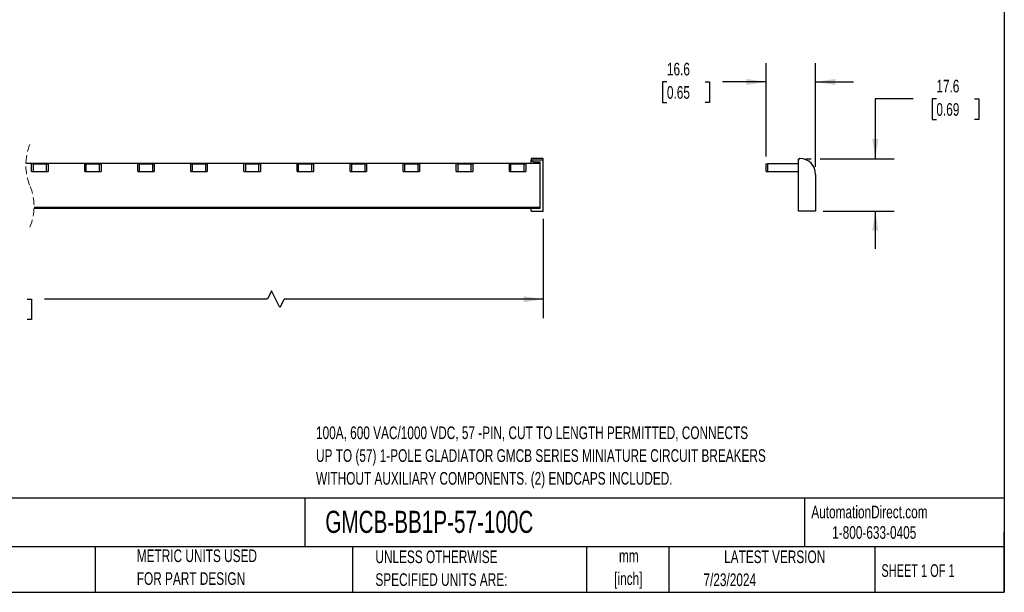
# Model space of a CAD drawing. Header units: millimetres. Extents: x 13 to 546, y 13 to 419.
# Tile 2 of 3: x 216 to 546, y 13 to 205. Entities that reach past the tile are written whole.
import ezdxf

# ---------------------------------------------------------------- set-up
doc = ezdxf.new("R2010")
doc.units = ezdxf.units.MM
doc.header["$LTSCALE"] = 2
doc.linetypes.add('HIDDEN', pattern=[1.905, 1.27, -0.635])
doc.layers.add('DIMENSIONS', color=140, linetype='Continuous', lineweight=25)
doc.layers.add('TEXT', color=140, linetype='Continuous', lineweight=25)
doc.styles.add('SLDTEXTSTYLE0', font='TXT', dxfattribs={"width": 0.7})
doc.styles.add('SLDTEXTSTYLE1', font='TXT', dxfattribs={"width": 0.65})
doc.dimstyles.new('SLDDIMSTYLE0', dxfattribs={"dimtxt": 4.316016, "dimasz": 6.604, "dimexe": 0, "dimexo": 0.0625, "dimgap": 1.079004, "dimtad": 0, "dimtih": 1, "dimtoh": 1, "dimrnd": 1e-09, "dimzin": 4, "dimdsep": 46, "dimtxsty": 'SLDTEXTSTYLE0', "dimsah": 1, "dimcen": 0.09, "dimadec": 0, "dimazin": 1, "dimtfac": 1, "dimtofl": 0, "dimtmove": 0, "dimatfit": 3, "dimfxl": 0, "dimfrac": 2, "dimtolj": 1, "dimtzin": 12, "dimarcsym": 0})
doc.dimstyles.new('SLDDIMSTYLE1', dxfattribs={"dimtxt": 4.316016, "dimasz": 6.604, "dimexe": 0, "dimexo": 0.0625, "dimgap": 1.079004, "dimtad": 0, "dimtih": 1, "dimtoh": 1, "dimrnd": 1e-09, "dimzin": 12, "dimdsep": 46, "dimtxsty": 'SLDTEXTSTYLE0', "dimsah": 1, "dimcen": 0.09, "dimadec": 0, "dimazin": 3, "dimtfac": 1, "dimtmove": 0, "dimatfit": 0, "dimfxl": 0, "dimfrac": 2, "dimtolj": 1, "dimtzin": 12, "dimarcsym": 0})

# ---------------------------------------------------------------- blocks, each defined once
blk = doc.blocks.new('_D')
at = {"layer": 'DIMENSIONS'}
for p, q in [((32.19, 137.98), (32.19, 104.63)), ((391.5, 137.98), (391.5, 104.63)), ((300.4, 113.8), (298.98, 110.98)), ((303.22, 108.16), (300.4, 113.8)), ((32.19, 110.98), (196.13, 110.98)), ((201.98, 110.98), (200.53, 110.98)), ((200.53, 110.98), (200.53, 104.12)), ((218.4, 110.98), (219.85, 110.98)), ((219.85, 110.98), (219.85, 104.12)), ((298.98, 110.98), (224.25, 110.98)), ((304.63, 110.98), (303.22, 108.16)), ((391.5, 110.98), (304.63, 110.98)), ((200.53, 104.12), (201.98, 104.12)), ((219.85, 104.12), (218.4, 104.12))]:
    blk.add_line(p, q, dxfattribs=at)
for points in [[(32.19, 110.98), (38.8, 109.96), (38.8, 111.99)], [(391.5, 110.98), (384.89, 111.99), (384.89, 109.96)]]:
    blk.add_solid(points, dxfattribs=at)
at = {"layer": 'DIMENSIONS', "char_height": 4.233, "attachment_point": 1, "style": 'SLDTEXTSTYLE0'}
for s, insert in [('1014.0', (200.19, 117.4)), ('39.92', (201.98, 109.58))]:
    blk.add_mtext(s, dxfattribs=dict(at, insert=insert))
blk = doc.blocks.new('_D_1')
at = {"layer": 'DIMENSIONS'}
for p, q in [((515.54, 178.12), (502.84, 178.12)), ((502.84, 178.12), (502.84, 158.1)), ((523.32, 178.12), (521.87, 178.12)), ((521.87, 178.12), (521.87, 171.26)), ((536.15, 178.12), (537.6, 178.12)), ((537.6, 178.12), (537.6, 171.26)), ((521.87, 171.26), (523.32, 171.26)), ((537.6, 171.26), (536.15, 171.26)), ((479.58, 158.1), (481.32, 158.1)), ((484.36, 158.1), (509.19, 158.1)), ((485.38, 140.52), (509.19, 140.52)), ((502.84, 140.52), (502.84, 127.82))]:
    blk.add_line(p, q, dxfattribs=at)
for points in [[(502.84, 158.1), (503.86, 164.7), (501.82, 164.7)], [(502.84, 140.52), (501.82, 133.92), (503.86, 133.92)]]:
    blk.add_solid(points, dxfattribs=at)
at = {"layer": 'DIMENSIONS', "char_height": 4.233, "attachment_point": 1, "style": 'SLDTEXTSTYLE0'}
for s, insert in [('17.6', (523.32, 184.54)), ('0.69', (523.32, 176.72))]:
    blk.add_mtext(s, dxfattribs=dict(at, insert=insert))
blk = doc.blocks.new('_D_2')
at = {"layer": 'DIMENSIONS'}
for p, q in [((466.24, 158.86), (466.24, 190.17)), ((482.84, 155.36), (482.84, 190.17)), ((432.97, 183.82), (431.52, 183.82)), ((431.52, 183.82), (431.52, 176.96)), ((445.79, 183.82), (447.24, 183.82)), ((447.24, 183.82), (447.24, 176.96)), ((466.24, 183.82), (451.64, 183.82)), ((482.84, 183.82), (495.54, 183.82)), ((431.52, 176.96), (432.97, 176.96)), ((447.24, 176.96), (445.79, 176.96))]:
    blk.add_line(p, q, dxfattribs=at)
for points in [[(466.24, 183.82), (459.64, 184.84), (459.64, 182.8)], [(482.84, 183.82), (489.44, 182.8), (489.44, 184.84)]]:
    blk.add_solid(points, dxfattribs=at)
at = {"layer": 'DIMENSIONS', "char_height": 4.233, "attachment_point": 1, "style": 'SLDTEXTSTYLE0'}
for s, insert in [('16.6', (432.97, 190.24)), ('0.65', (432.97, 182.42))]:
    blk.add_mtext(s, dxfattribs=dict(at, insert=insert))

msp = doc.modelspace()

# ---------------------------------------------------------------- linework, layer by layer
for p, q in [((390.498, 156.52), (217.99, 156.52)), ((219.948, 153.82), (219.948, 156.32)), ((220.448, 156.32), (219.948, 156.32)), ((220.448, 156.32), (220.448, 153.82)), ((220.448, 156.32), (224.948, 156.32)), ((224.948, 153.82), (224.948, 156.32)), ((224.948, 156.32), (225.448, 156.32)), ((225.448, 156.32), (225.448, 153.82)), ((237.748, 153.82), (237.748, 156.32)), ((237.748, 156.32), (238.248, 156.32)), ((238.248, 153.82), (238.248, 156.32)), ((238.248, 156.32), (242.748, 156.32)), ((242.748, 153.82), (242.748, 156.32)), ((242.748, 156.32), (243.248, 156.32)), ((243.248, 156.32), (243.248, 153.82)), ((255.548, 153.82), (255.548, 156.32)), ((256.048, 156.32), (255.548, 156.32)), ((256.048, 156.32), (256.048, 153.82)), ((256.048, 156.32), (260.548, 156.32)), ((260.548, 153.82), (260.548, 156.32)), ((260.548, 156.32), (261.048, 156.32)), ((261.048, 156.32), (261.048, 153.82)), ((273.348, 153.82), (273.348, 156.32)), ((273.348, 156.32), (273.848, 156.32)), ((273.848, 153.82), (273.848, 156.32)), ((273.848, 156.32), (278.348, 156.32)), ((278.348, 153.82), (278.348, 156.32)), ((278.348, 156.32), (278.848, 156.32)), ((278.848, 156.32), (278.848, 153.82)), ((291.148, 153.82), (291.148, 156.32)), ((291.648, 156.32), (291.148, 156.32)), ((291.648, 156.32), (291.648, 153.82)), ((291.648, 156.32), (296.148, 156.32)), ((296.148, 153.82), (296.148, 156.32)), ((296.148, 156.32), (296.648, 156.32)), ((296.648, 156.32), (296.648, 153.82)), ((308.948, 153.82), (308.948, 156.32)), ((308.948, 156.32), (309.448, 156.32)), ((309.448, 153.82), (309.448, 156.32)), ((309.448, 156.32), (313.948, 156.32)), ((313.948, 153.82), (313.948, 156.32)), ((313.948, 156.32), (314.448, 156.32)), ((314.448, 156.32), (314.448, 153.82)), ((326.748, 153.82), (326.748, 156.32)), ((327.248, 156.32), (326.748, 156.32)), ((327.248, 156.32), (327.248, 153.82)), ((327.248, 156.32), (331.748, 156.32)), ((331.748, 153.82), (331.748, 156.32)), ((331.748, 156.32), (332.248, 156.32)), ((332.248, 156.32), (332.248, 153.82)), ((344.548, 153.82), (344.548, 156.32)), ((344.548, 156.32), (345.048, 156.32)), ((345.048, 153.82), (345.048, 156.32)), ((345.048, 156.32), (349.548, 156.32)), ((349.548, 153.82), (349.548, 156.32)), ((349.548, 156.32), (350.048, 156.32)), ((350.048, 156.32), (350.048, 153.82)), ((362.348, 153.82), (362.348, 156.32)), ((362.848, 156.32), (362.348, 156.32)), ((362.848, 156.32), (362.848, 153.82)), ((362.848, 156.32), (367.348, 156.32)), ((367.348, 153.82), (367.348, 156.32)), ((367.348, 156.32), (367.848, 156.32)), ((367.848, 156.32), (367.848, 153.82)), ((380.148, 153.82), (380.148, 156.32)), ((380.148, 156.32), (380.648, 156.32)), ((380.648, 153.82), (380.648, 156.32)), ((380.648, 156.32), (385.148, 156.32)), ((385.148, 153.82), (385.148, 156.32)), ((385.148, 156.32), (385.648, 156.32)), ((385.648, 156.32), (385.648, 153.82)), ((391.498, 158.12), (387.498, 158.12)), ((387.498, 158.12), (387.498, 157.62)), ((387.498, 157.342), (387.498, 157.62)), ((391.498, 157.62), (387.498, 157.62)), ((387.498, 157.342), (388.431, 157.091)), ((387.498, 156.52), (387.498, 157.342)), ((388.431, 157.091), (390.498, 157.091)), ((388.431, 156.52), (388.431, 157.091)), ((390.498, 141.52), (390.498, 157.091)), ((391.498, 157.62), (391.498, 158.12)), ((391.498, 140.52), (391.498, 157.62)), ((466.24, 153.82), (466.24, 156.32)), ((466.24, 156.32), (466.74, 156.32)), ((466.74, 156.32), (466.74, 153.82)), ((477.04, 156.32), (466.74, 156.32)), ((477.04, 158.096), (477.54, 158.12)), ((477.04, 157.62), (477.04, 158.096)), ((477.04, 140.52), (477.04, 157.62)), ((219.948, 153.82), (220.448, 153.82)), ((220.448, 153.82), (224.948, 153.82)), ((224.948, 153.82), (225.448, 153.82)), ((237.748, 153.82), (238.248, 153.82)), ((238.248, 153.82), (242.748, 153.82)), ((242.748, 153.82), (243.248, 153.82)), ((255.548, 153.82), (256.048, 153.82)), ((256.048, 153.82), (260.548, 153.82)), ((260.548, 153.82), (261.048, 153.82)), ((273.348, 153.82), (273.848, 153.82)), ((273.848, 153.82), (278.348, 153.82)), ((278.348, 153.82), (278.848, 153.82)), ((291.148, 153.82), (291.648, 153.82)), ((291.648, 153.82), (296.148, 153.82)), ((296.148, 153.82), (296.648, 153.82)), ((308.948, 153.82), (309.448, 153.82)), ((309.448, 153.82), (313.948, 153.82)), ((313.948, 153.82), (314.448, 153.82)), ((326.748, 153.82), (327.248, 153.82)), ((327.248, 153.82), (331.748, 153.82)), ((331.748, 153.82), (332.248, 153.82)), ((344.548, 153.82), (345.048, 153.82)), ((345.048, 153.82), (349.548, 153.82)), ((349.548, 153.82), (350.048, 153.82)), ((362.348, 153.82), (362.848, 153.82)), ((362.848, 153.82), (367.348, 153.82)), ((367.348, 153.82), (367.848, 153.82)), ((380.148, 153.82), (380.648, 153.82)), ((380.648, 153.82), (385.148, 153.82)), ((385.148, 153.82), (385.648, 153.82)), ((466.24, 153.82), (466.74, 153.82)), ((466.74, 153.82), (477.04, 153.82)), ((482.84, 152.82), (482.84, 140.52)), ((220.742, 141.52), (388.431, 141.52)), ((220.749, 141.869), (390.498, 141.869)), ((388.431, 141.52), (387.498, 141.27)), ((387.498, 141.27), (387.498, 141.52)), ((387.498, 140.52), (387.498, 141.27)), ((387.498, 140.52), (391.498, 140.52)), ((388.431, 141.52), (390.498, 141.52)), ((482.84, 140.52), (477.04, 140.52))]:
    msp.add_line(p, q)
at = {"color": 7, "linetype": 'HIDDEN', "lineweight": 18}
for centre, start, end in [((235.986, 155.945), 157.38014, 202.61986), ((202.746, 142.095), 337.38014, 22.61986)]:
    msp.add_arc(centre, 18.005, start, end, dxfattribs=at)
for centre, radius, start, end in [((477.54, 157.62), 0.5, 90, 180), ((477.54, 152.82), 5.3, 0, 90)]:
    msp.add_arc(centre, radius, start, end)
at = {"layer": 'TEXT'}
for p, q in [((546.1, 419.1), (546.1, 12.7)), ((546.1, 44.252), (12.7, 44.252)), ((311.518, 44.252), (311.518, 27.94)), ((479.151, 44.252), (479.151, 27.94)), ((546.1, 12.7), (546.1, 33.02)), ((546.1, 27.94), (12.7, 27.94)), ((241.293, 27.94), (241.293, 12.7)), ((327.56, 27.94), (327.56, 12.7)), ((406.049, 27.94), (406.049, 12.7)), ((433.624, 27.94), (433.624, 12.7)), ((502.697, 27.94), (502.697, 12.7)), ((12.7, 12.7), (546.1, 12.7))]:
    msp.add_line(p, q, dxfattribs=at)

# ---------------------------------------------------------------- texts
for s, insert, char_height, attachment_point, style in [('100A, 600 VAC/1000 VDC, 57 -PIN, CUT TO LENGTH PERMITTED, CONNECTS', (315.302, 68.311), 4.23333, 1, 'SLDTEXTSTYLE0'), ('UP TO (57) 1-POLE GLADIATOR GMCB SERIES MINIATURE CIRCUIT BREAKERS', (315.302, 60.666), 4.23333, 1, 'SLDTEXTSTYLE0'), ('WITHOUT AUXILIARY COMPONENTS. (2) ENDCAPS INCLUDED.', (315.302, 53.022), 4.23333, 1, 'SLDTEXTSTYLE0'), ('GMCB-BB1P-57-100C', (318.415, 40.03), 7.40833, 1, 'SLDTEXTSTYLE0'), ('AutomationDirect.com', (481.39, 41.753), 4.23333, 1, 'SLDTEXTSTYLE0'), ('1-800-633-0405', (488.383, 34.874), 4.23333, 1, 'SLDTEXTSTYLE0'), ('PART DIMENSIONS MAY DIFFER SLIGHTLY', (110.239, 26.642), 4.23333, 1, 'SLDTEXTSTYLE0'), ('METRIC UNITS USED', (255.209, 27.072), 4.23333, 1, 'SLDTEXTSTYLE0'), ('UNLESS OTHERWISE', (335.216, 26.723), 4.23333, 1, 'SLDTEXTSTYLE0'), ('LATEST VERSION', (469.104, 26.728), 4.23333, 2, 'SLDTEXTSTYLE0'), ('mm', (420.198, 27.038), 4.2333, 2, 'SLDTEXTSTYLE0'), ('SHEET 1 OF 1', (504.883, 22.103), 4.23333, 1, 'SLDTEXTSTYLE1'), ('FOR PART DESIGN', (255.209, 19.428), 4.23333, 1, 'SLDTEXTSTYLE0'), ('SPECIFIED UNITS ARE:', (335.216, 19.078), 4.23333, 1, 'SLDTEXTSTYLE0'), ('[inch]', (420.03, 19.394), 4.2333, 2, 'SLDTEXTSTYLE0'), ('7/23/2024', (445.226, 19.017), 4.2333, 1, 'SLDTEXTSTYLE0')]:
    msp.add_mtext(s, dxfattribs=dict(at, insert=insert, char_height=char_height, attachment_point=attachment_point, style=style))

# ---------------------------------------------------------------- dimensions: what is measured, and where the dimension line sits
at = {"layer": 'DIMENSIONS'}
dim = msp.add_linear_dim(base=(466.24, 183.82), p1=(482.84, 152.82), p2=(466.24, 156.32), dimstyle='SLDDIMSTYLE1', dxfattribs=at)
dim.commit()
dim.dimension.update_dxf_attribs({"geometry": '_D_2', "text_midpoint": (439.378, 183.82), "dimtype": 160})
dim = msp.add_linear_dim(base=(502.84, 158.096), p1=(482.84, 140.52), p2=(477.04, 158.096), angle=90, dimstyle='SLDDIMSTYLE1', dxfattribs=at)
dim.commit()
dim.dimension.update_dxf_attribs({"geometry": '_D_1', "text_midpoint": (502.84, 178.12), "dimtype": 160})
dim = msp.add_linear_dim(base=(391.498, 110.978), p1=(32.193, 140.52), p2=(391.498, 140.52), angle=0, text='1014.0', dimstyle='SLDDIMSTYLE0', dxfattribs=at)
dim.commit()
dim.dimension.update_dxf_attribs({"geometry": '_D', "text_midpoint": (210.19, 110.978), "dimtype": 160})

doc.saveas('drawing.dxf')
